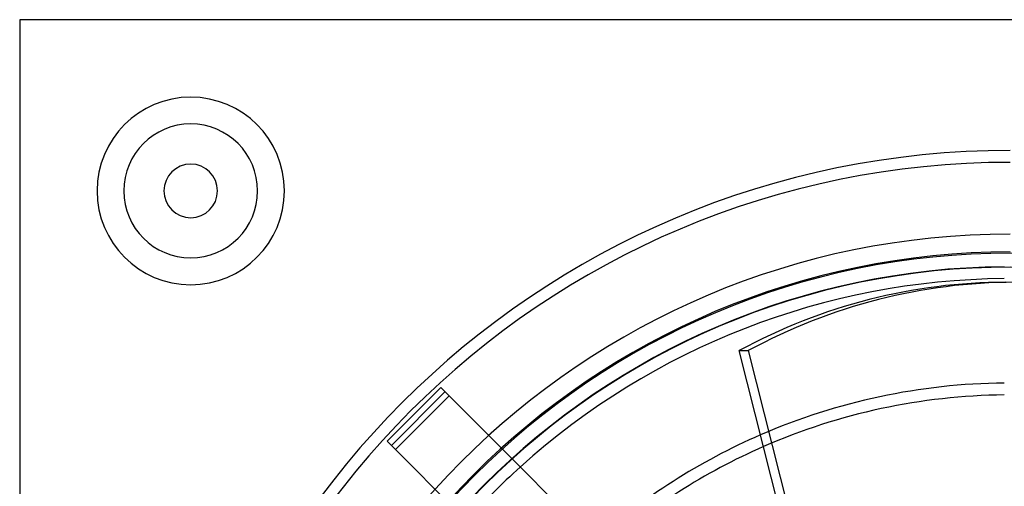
# Model space of a CAD drawing. Header units: millimetres. Extents: x -166 to 166, y -166 to 166.
# Tile 4 of 11: x -166 to -1, y 88 to 166. Entities that reach past the tile are written whole.
import ezdxf

# ---------------------------------------------------------------- set-up
doc = ezdxf.new("R2010")
doc.units = ezdxf.units.MM
doc.layers.add('HIDDEN', color=7, linetype='Continuous')
doc.layers.add('THICK', color=7, linetype='Continuous')

msp = doc.modelspace()

# ---------------------------------------------------------------- linework, layer by layer
at = {"layer": 'HIDDEN'}
for p, q in [((-166.5, 166.5), (-166.5, 166.5)), ((-95.72, 104.74), (-104.74, 95.72)), ((-95.72, 104.74), (-95.72, 104.74)), ((-94.31, 103.33), (-95.72, 104.74)), ((-104.03, 95.02), (-95.02, 104.03)), ((-103.33, 94.31), (-94.31, 103.33)), ((-94.31, 103.33), (-94.31, 103.33)), ((-83.73, 92.75), (-94.31, 103.33)), ((-104.74, 95.72), (-103.33, 94.31)), ((-104.74, 95.72), (-104.74, 95.72)), ((-103.33, 94.31), (-103.33, 94.31)), ((-103.33, 94.31), (-92.75, 83.73))]:
    msp.add_line(p, q, dxfattribs=at)
for centre, radius, start, end in [((-137.75, 137.75), 15.75, 90, 270), ((-137.75, 137.75), 15.75, 270, 90), ((-137.75, 137.75), 11.25, 90, 270), ((-137.75, 137.75), 11.25, 270, 90), ((0, 0), 144.55, 90, 180), ((0, 0), 144.55, 90, 180), ((0, 0), 142.55, 90, 180), ((0, 0), 142.55, 90, 180), ((0, 0), 127.3, 0, 180), ((0, 0), 125.02, 90.4583, 179.5417), ((0, 0), 105.49, 90.5431, 113.4554), ((0, 0), 103.49, 90.5536, 113.6358), ((0, 0), 123.02, 132.0295, 137.9705)]:
    msp.add_arc(centre, radius, start, end, dxfattribs=at)
at = {"layer": 'THICK'}
for p, q in [((166.5, 166.5), (-166.5, 166.5)), ((-166.5, 166.5), (-166.5, -166.5)), ((-45.57, 110.93), (-44.02, 110.93)), ((-31.69, 56.1), (-45.57, 110.93)), ((-30.14, 56.1), (-44.02, 110.93)), ((-43.52, 52.54), (-83.73, 92.75))]:
    msp.add_line(p, q, dxfattribs=at)
for centre, radius, start, end in [((-137.75, 137.75), 15.75, 90, 270), ((-137.75, 137.75), 15.75, 270, 90), ((-137.75, 137.75), 11.25, 90, 270), ((-137.75, 137.75), 11.25, 270, 90), ((-137.75, 137.75), 4.5, 0, 180), ((-137.75, 137.75), 4.5, 180, 0), ((0, 0), 130.5, 90, 180), ((0, 0), 127.5, 90, 270), ((0, 0), 124.95, 0, 180), ((0, 0), 123.02, 90.4657, 132.0295), ((0, 0), 105.49, 113.4554, 131.5354), ((0, 0), 103.49, 113.6358, 131.4683)]:
    msp.add_arc(centre, radius, start, end, dxfattribs=at)
for centre, major_axis, start_param, end_param in [((-0.77, 0), (0, -122.4), -3.141593, -2.70526), ((0.77, 0), (0, 122.4), 0, 0.436332)]:
    msp.add_ellipse(centre, major_axis=major_axis, ratio=0.866025, start_param=start_param, end_param=end_param, dxfattribs=at)

doc.saveas('drawing.dxf')
